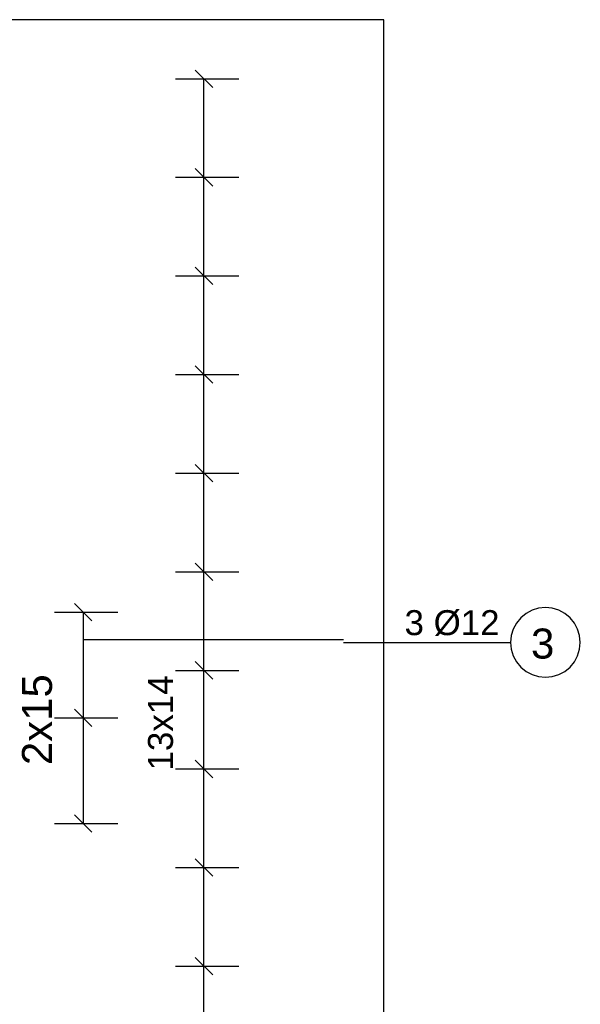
# Model space of a CAD drawing. Header units: millimetres. Extents: x -288865 to 11255, y 102926 to 380857.
# Tile 80 of 142: x -139626 to -138018, y 252963 to 255786. Entities that reach past the tile are written whole.
import ezdxf

# ---------------------------------------------------------------- set-up
doc = ezdxf.new("R2010")
doc.units = ezdxf.units.MM
doc.header["$MEASUREMENT"] = 0
doc.styles.add('ARIAL', font='arial.ttf')

# ---------------------------------------------------------------- blocks, each defined once
blk = doc.blocks.new('DwgObject-66210877-3474 - 1303')
at = {"color": 1, "linetype": 'Continuous'}
for p, q in [((26186.6, 10027.9), (23186.6, 10027.9)), ((26186.6, 6027.9), (26186.6, 10027.9))]:
    blk.add_line(p, q, dxfattribs=at)
at = {"color": 6, "linetype": 'Continuous'}
for p, q in [((25695.4, 9833.6), (25645.4, 9883.6)), ((25588.5, 9858.6), (25770.4, 9858.6)), ((25588.5, 9858.6), (25770.4, 9858.6)), ((25670.4, 9576), (25670.4, 9858.6)), ((25670.4, 6183.8), (25670.4, 9858.6)), ((25695.4, 9551), (25645.4, 9601)), ((25645.4, 9601), (25695.4, 9551)), ((25588.5, 9576), (25770.4, 9576)), ((25588.5, 9576), (25770.4, 9576)), ((25670.4, 9293.3), (25670.4, 9576)), ((25695.4, 9268.3), (25645.4, 9318.3)), ((25645.4, 9318.3), (25695.4, 9268.3)), ((25588.5, 9293.3), (25770.4, 9293.3)), ((25588.5, 9293.3), (25770.4, 9293.3)), ((25670.4, 9010.6), (25670.4, 9293.3)), ((25695.4, 8985.6), (25645.4, 9035.6)), ((25645.4, 9035.6), (25695.4, 8985.6)), ((25588.5, 9010.6), (25770.4, 9010.6)), ((25588.5, 9010.6), (25770.4, 9010.6)), ((25670.4, 8727.9), (25670.4, 9010.6)), ((25695.4, 8702.9), (25645.4, 8752.9)), ((25645.4, 8752.9), (25695.4, 8702.9)), ((25588.5, 8727.9), (25770.4, 8727.9)), ((25588.5, 8727.9), (25770.4, 8727.9)), ((25670.4, 8445.3), (25670.4, 8727.9)), ((25695.4, 8420.3), (25645.4, 8470.3)), ((25645.4, 8470.3), (25695.4, 8420.3)), ((25588.5, 8445.3), (25770.4, 8445.3)), ((25588.5, 8445.3), (25770.4, 8445.3)), ((25670.4, 8162.6), (25670.4, 8445.3)), ((25241.8, 8329.3), (25423.7, 8329.3)), ((25241.8, 8329.3), (25423.7, 8329.3)), ((25348.7, 8304.3), (25298.7, 8354.3)), ((25323.7, 8329.3), (25323.7, 8026.5)), ((25323.7, 8329.3), (25323.7, 7723.6)), ((25695.4, 8137.6), (25645.4, 8187.6)), ((25645.4, 8187.6), (25695.4, 8137.6)), ((25588.5, 8162.6), (25770.4, 8162.6)), ((25588.5, 8162.6), (25770.4, 8162.6)), ((25670.4, 7879.9), (25670.4, 8162.6)), ((25298.7, 8051.5), (25348.7, 8001.5)), ((25348.7, 8001.5), (25298.7, 8051.5)), ((25241.8, 8026.5), (25423.7, 8026.5)), ((25241.8, 8026.5), (25423.7, 8026.5)), ((25323.7, 8026.5), (25323.7, 7723.6)), ((25695.4, 7854.9), (25645.4, 7904.9)), ((25645.4, 7904.9), (25695.4, 7854.9)), ((25588.5, 7879.9), (25770.4, 7879.9)), ((25588.5, 7879.9), (25770.4, 7879.9)), ((25670.4, 7597.2), (25670.4, 7879.9)), ((25298.7, 7748.6), (25348.7, 7698.6)), ((25241.8, 7723.6), (25423.7, 7723.6)), ((25241.8, 7723.6), (25423.7, 7723.6)), ((25695.4, 7572.2), (25645.4, 7622.2)), ((25645.4, 7622.2), (25695.4, 7572.2)), ((25588.5, 7597.2), (25770.4, 7597.2)), ((25588.5, 7597.2), (25770.4, 7597.2)), ((25670.4, 7314.5), (25670.4, 7597.2)), ((25695.4, 7289.5), (25645.4, 7339.5)), ((25645.4, 7339.5), (25695.4, 7289.5)), ((25588.5, 7314.5), (25770.4, 7314.5)), ((25588.5, 7314.5), (25770.4, 7314.5)), ((25670.4, 7031.9), (25670.4, 7314.5))]:
    blk.add_line(p, q, dxfattribs=at)
at = {"color": 5, "linetype": 'Continuous'}
for p, q in [((26611.6, 8335.1), (26594.3, 8325.8)), ((26630.3, 8340.7), (26611.6, 8335.1)), ((26649.8, 8342.7), (26630.3, 8340.7)), ((26669.3, 8340.7), (26649.8, 8342.7)), ((26688.1, 8335.1), (26669.3, 8340.7)), ((26705.4, 8325.8), (26688.1, 8335.1)), ((26579.1, 8313.4), (26566.7, 8298.2)), ((26594.3, 8325.8), (26579.1, 8313.4)), ((26720.5, 8313.4), (26705.4, 8325.8)), ((26733, 8298.2), (26720.5, 8313.4)), ((26557.4, 8280.9), (26551.8, 8262.2)), ((26566.7, 8298.2), (26557.4, 8280.9)), ((26742.2, 8280.9), (26733, 8298.2)), ((26747.9, 8262.2), (26742.2, 8280.9)), ((25323.7, 8251), (26070.6, 8251)), ((26070.6, 8242.7), (26549.8, 8242.7)), ((26551.8, 8262.2), (26549.8, 8242.7)), ((26549.8, 8242.7), (26551.8, 8223.2)), ((26749.8, 8242.7), (26747.9, 8262.2)), ((26747.9, 8223.2), (26749.8, 8242.7)), ((26551.8, 8223.2), (26557.4, 8204.4)), ((26742.2, 8204.4), (26747.9, 8223.2)), ((26557.4, 8204.4), (26566.7, 8187.1)), ((26566.7, 8187.1), (26579.1, 8172)), ((26720.5, 8172), (26733, 8187.1)), ((26733, 8187.1), (26742.2, 8204.4)), ((26579.1, 8172), (26594.3, 8159.5)), ((26594.3, 8159.5), (26611.6, 8150.3)), ((26688.1, 8150.3), (26705.4, 8159.5)), ((26705.4, 8159.5), (26720.5, 8172)), ((26611.6, 8150.3), (26630.3, 8144.6)), ((26630.3, 8144.6), (26649.8, 8142.7)), ((26649.8, 8142.7), (26669.3, 8144.6)), ((26669.3, 8144.6), (26688.1, 8150.3))]:
    blk.add_line(p, q, dxfattribs=at)
at = {"color": 5, "linetype": 'Continuous', "style": 'ARIAL'}
for s, height, p in [('3 Ø12', 71.63, (26245.7, 8263.5)), ('3', 86, (26608.5, 8196.4))]:
    blk.add_text(s, height=height, dxfattribs=at).set_placement(p)
at = {"color": 6, "linetype": 'Continuous', "style": 'ARIAL'}
for s, height, p in [('2x15', 85.96, (25234.4, 7891)), ('13x14', 71.63, (25581.4, 7875.5))]:
    blk.add_text(s, height=height, rotation=90, dxfattribs=at).set_placement(p)

msp = doc.modelspace()

# ---------------------------------------------------------------- block references
msp.add_blockref('DwgObject-66210877-3474 - 1303', (-164768.1, 245757.8))

doc.saveas('drawing.dxf')
